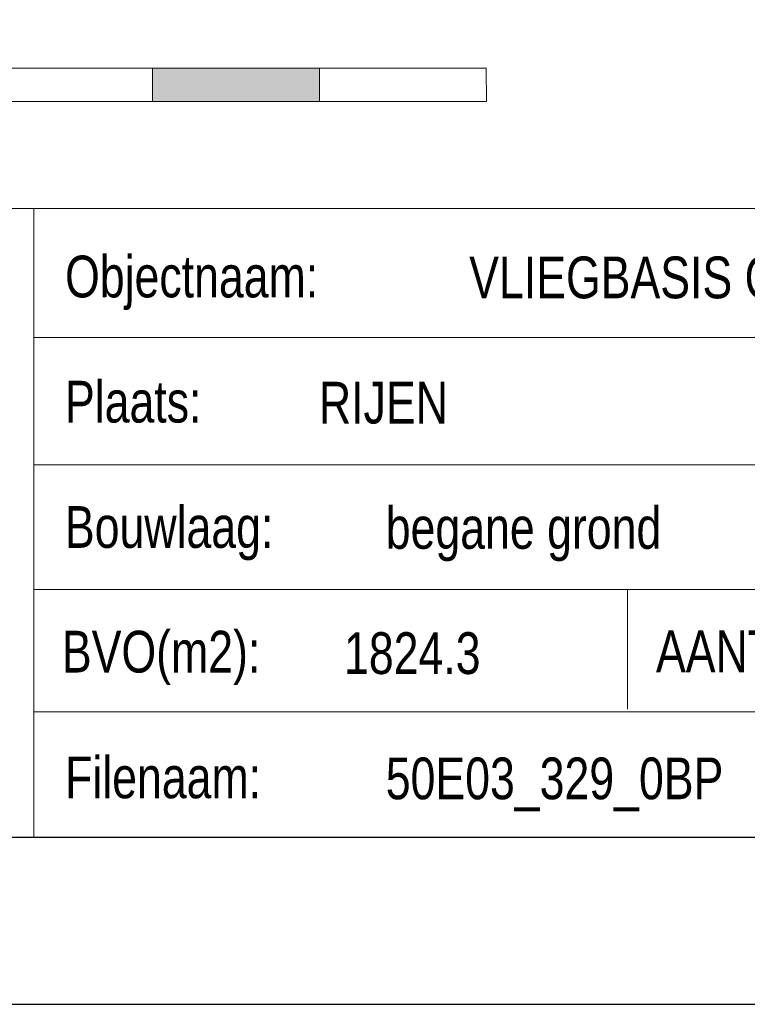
# Model space of a CAD drawing. Header units: millimetres. Extents: x -15 to 226, y -21 to 63.
# Tile 37 of 62: x 81.53 to 90.25, y -21.47 to -9.68. Entities that reach past the tile are written whole.
import ezdxf
from ezdxf.enums import TextEntityAlignment as Align

# ---------------------------------------------------------------- set-up
doc = ezdxf.new("R2010")
doc.units = ezdxf.units.MM
for name, color, linetype in [('KADER', 7, 'Continuous'), ('STEMPEL', 7, 'Continuous'), ('SYMBOLEN', 7, 'Continuous')]:
    doc.layers.add(name, color=color, linetype=linetype)
doc.styles.add('dgn001', font='dgn001.shx')

# ---------------------------------------------------------------- blocks, each defined once
blk = doc.blocks.new('230')
at = {"layer": 'SYMBOLEN'}
for points in [[(0, 0), (2, 0), (2, 0.4), (0, 0.4)], [(4, 0), (6, 0), (6, 0.4), (4, 0.4)], [(8, 0), (10, 0), (10, 0.4), (8, 0.4)]]:
    blk.add_hatch(color=1, dxfattribs=at).paths.add_polyline_path(points)
at = {"layer": 'SYMBOLEN', "color": 1, "linetype": 'Continuous', "lineweight": 13, "flags": 128}
for points in [[(0, 0), (2, 0), (2, 0.4), (0, 0.4), (0, 0)], [(2, 0), (4.001, 0), (4, 0.4), (2, 0.4), (2, 0)], [(4, 0), (6, 0), (6, 0.4), (4, 0.4), (4, 0)], [(6, 0), (8.001, 0.001), (8, 0.4), (6, 0.399), (6, 0)], [(8, 0), (10, 0), (10, 0.4), (8, 0.4), (8, 0)], [(10, 0), (12.001, 0), (12, 0.399), (10, 0.399), (10, 0)]]:
    blk.add_lwpolyline(points, dxfattribs=at)
at = {"layer": 'SYMBOLEN', "color": 1, "linetype": 'Continuous', "lineweight": 13, "style": 'dgn001', "width": 0.749992}
blk.add_text('0      2     4      6     8      10     12m', height=0.4, dxfattribs=at).set_placement((-0.047, 0.572))
blk = doc.blocks.new('A2L')
at = {"layer": 'KADER', "color": 1, "linetype": 'Continuous', "lineweight": 30}
for p, q in [((-114.8, 0), (0, 0)), ((-116.8, -2), (2, -2))]:
    blk.add_line(p, q, dxfattribs=at)
blk = doc.blocks.new('241')
at = {"layer": 'STEMPEL', "color": 1, "linetype": 'Continuous', "lineweight": 13}
for p, q in [((-27.549, 7.531), (0.001, 7.531)), ((-20.218, 0.062), (-20.216, 7.53)), ((-20.218, 0.062), (-20.216, 7.53)), ((-20.218, 0), (-20.216, 7.53)), ((-27.549, 0), (0, 0))]:
    blk.add_line(p, q, dxfattribs=at)
at = {"layer": 'STEMPEL', "color": 1, "linetype": 'Continuous', "lineweight": 0}
for p, q in [((-20.221, 5.985), (0.001, 5.985)), ((-20.221, 5.985), (0.001, 5.985)), ((-20.221, 5.985), (0.001, 5.985)), ((-20.222, 4.463), (0, 4.462)), ((-20.222, 4.463), (0, 4.462)), ((-20.222, 4.463), (0, 4.462)), ((-20.222, 2.969), (0.001, 2.968)), ((-20.222, 2.969), (0.001, 2.968)), ((-20.222, 2.969), (0.001, 2.968)), ((-13.102, 2.968), (-13.102, 1.536)), ((-13.102, 2.968), (-13.102, 1.536)), ((-13.102, 2.968), (-13.102, 1.536)), ((-20.221, 1.505), (-4.784, 1.506)), ((-20.221, 1.505), (-4.796, 1.505)), ((-20.221, 1.505), (-4.796, 1.505))]:
    blk.add_line(p, q, dxfattribs=at)
at = {"layer": 'STEMPEL', "color": 1, "linetype": 'Continuous', "lineweight": 0, "style": 'dgn001', "width": 0.800007}
for s, p in [('Objectnaam:', (-19.842, 6.717)), ('Plaats:', (-19.843, 5.218)), ('Bouwlaag:', (-19.844, 3.717)), ('BVO(m2):', (-19.88, 2.224)), ('AANTAL BOUWLAGEN:', (-12.762, 2.228)), ('Filenaam:', (-19.842, 0.718))]:
    blk.add_text(s, height=0.5, dxfattribs=at).set_placement(p, align=Align.MIDDLE_LEFT)

msp = doc.modelspace()

# ---------------------------------------------------------------- block references
at = {"color": 1, "linetype": 'Continuous', "lineweight": 0}
for name, p in [('A2L', (101.918, -19.469)), ('230', (75.123, -10.655)), ('241', (101.918, -19.469))]:
    msp.add_blockref(name, p, dxfattribs=at)

# ---------------------------------------------------------------- texts
at = {"layer": 'STEMPEL', "color": 1, "linetype": 'Continuous', "lineweight": 0, "style": 'dgn001', "width": 0.800007}
for s, p in [('VLIEGBASIS GILZE RIJEN', (86.918, -12.763)), ('RIJEN', (85.118, -14.263)), ('begane grond', (85.918, -15.763)), ('1824.3', (85.418, -17.263)), ('50E03_329_0BP', (85.918, -18.763))]:
    msp.add_text(s, height=0.5, dxfattribs=at).set_placement(p, align=Align.MIDDLE_LEFT)

doc.saveas('drawing.dxf')
